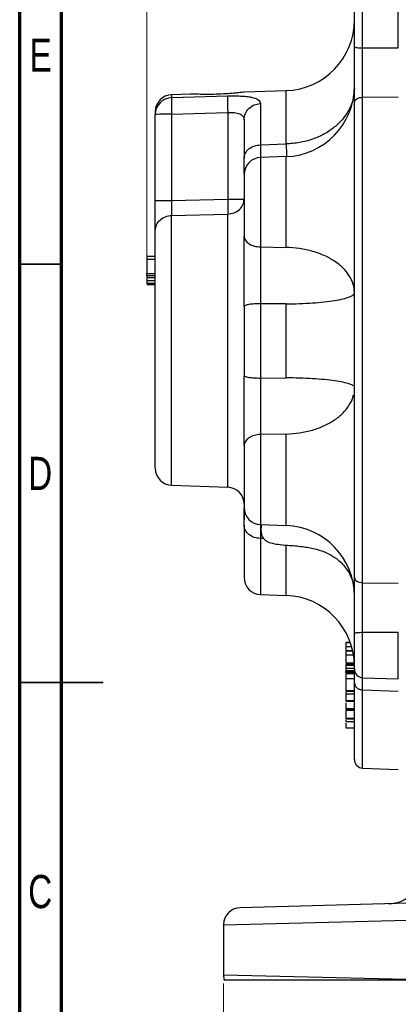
# Model space of a CAD drawing. Header units: inches. Extents: x 0.6 to 16.3, y 0.2 to 11.5.
# Tile 2 of 6: x 0.6 to 2.4, y 4.3 to 9. Entities that reach past the tile are written whole.
import ezdxf

# ---------------------------------------------------------------- set-up
doc = ezdxf.new("R2010")
doc.units = ezdxf.units.IN
doc.header["$MEASUREMENT"] = 0
doc.styles.add('SLDTEXTSTYLE0', font='TXT', dxfattribs={"width": 0.75})
doc.dimstyles.new('SLDDIMSTYLE4', dxfattribs={"dimtxt": 0.137795, "dimasz": 0.14, "dimexe": 0, "dimexo": 0.0625, "dimgap": 0.034449, "dimtad": 0, "dimdec": 1, "dimlfac": 1.5, "dimrnd": 1e-09, "dimzin": 4, "dimdsep": 46, "dimtxsty": 'SLDTEXTSTYLE0', "dimblk1": 'CLOSED', "dimblk2": 'CLOSED', "dimsah": 1, "dimcen": 0.09, "dimadec": 0, "dimazin": 1, "dimtfac": 1, "dimtdec": 1, "dimtofl": 0, "dimtmove": 0, "dimatfit": 3, "dimldrblk": 'CLOSED', "dimfxl": 0, "dimfrac": 2, "dimtolj": 1, "dimtzin": 12, "dimarcsym": 0})
doc.dimstyles.new('SLDDIMSTYLE5', dxfattribs={"dimtxt": 0.137795, "dimasz": 0.14, "dimexe": 0, "dimexo": 0.0625, "dimgap": 0.034449, "dimtad": 0, "dimdec": 1, "dimlfac": 1.5, "dimrnd": 1e-09, "dimzin": 4, "dimdsep": 46, "dimtxsty": 'SLDTEXTSTYLE0', "dimblk1": 'CLOSED', "dimblk2": 'CLOSED', "dimsah": 1, "dimcen": 0.09, "dimadec": 0, "dimazin": 1, "dimtfac": 1, "dimtdec": 1, "dimtofl": 0, "dimtmove": 0, "dimatfit": 3, "dimldrblk": 'CLOSED', "dimfxl": 0, "dimfrac": 2, "dimtolj": 1, "dimtzin": 12, "dimarcsym": 0})

# ---------------------------------------------------------------- blocks, each defined once
blk = doc.blocks.new('_Closed')
at = {"color": 0, "linetype": 'ByBlock', "lineweight": -2}
for p, q in [((-1, 0.166667), (0, 0)), ((-1, 0.166667), (-1, -0.166667)), ((0, 0), (-1, -0.166667)), ((0, 0), (-1, 0))]:
    blk.add_line(p, q, dxfattribs=at)
blk = doc.blocks.new('_D_8')
at = {"color": 7, "linetype": 'Continuous', "lineweight": 0}
for p, q in [((2.3448, 10.5617), (2.3028, 10.5617)), ((2.3028, 10.5617), (2.3028, 10.3429)), ((2.6503, 10.5617), (2.6923, 10.5617)), ((2.6923, 10.5617), (2.6923, 10.3429)), ((1.1896, 7.8437), (1.1896, 10.4026)), ((1.1896, 10.3632), (2.182, 10.3632)), ((2.3028, 10.3429), (2.3448, 10.3429)), ((2.6923, 10.3429), (2.6503, 10.3429)), ((3.8846, 10.3632), (2.8131, 10.3632))]:
    blk.add_line(p, q, dxfattribs=at)
at = {"color": 7, "linetype": 'Continuous', "lineweight": 18, "xscale": 0.14, "yscale": 0.14, "rotation": 180.0000000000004}
blk.add_blockref('_Closed', (1.1896, 10.3632), dxfattribs=at)
at = {"color": 7, "linetype": 'Continuous', "lineweight": 18, "xscale": 0.14, "yscale": 0.14}
blk.add_blockref('_Closed', (3.8846, 10.3632), dxfattribs=at)
at = {"color": 7, "linetype": 'Continuous', "lineweight": 18, "char_height": 0.1378, "attachment_point": 1, "style": 'SLDTEXTSTYLE0'}
for s, insert in [('103', (2.3448, 10.5205)), ('4.0', (2.3703, 10.3144))]:
    blk.add_mtext(s, dxfattribs=dict(at, insert=insert))
blk = doc.blocks.new('_D_10')
at = {"color": 7, "linetype": 'Continuous', "lineweight": 0}
for p, q in [((1.5512, 4.429), (1.5512, 4.0109)), ((6.2179, 4.429), (6.2179, 4.0109)), ((5.2065, 4.2488), (5.1645, 4.2488)), ((5.1645, 4.2488), (5.1645, 4.03)), ((5.5119, 4.2488), (5.5539, 4.2488)), ((5.5539, 4.2488), (5.5539, 4.03)), ((1.5512, 4.0503), (5.0437, 4.0503)), ((6.2179, 4.0503), (5.6747, 4.0503)), ((5.1645, 4.03), (5.2065, 4.03)), ((5.5539, 4.03), (5.5119, 4.03))]:
    blk.add_line(p, q, dxfattribs=at)
at = {"color": 7, "linetype": 'Continuous', "lineweight": 18, "xscale": 0.14, "yscale": 0.14, "rotation": 180.0000000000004}
blk.add_blockref('_Closed', (1.5512, 4.0503, 0.0813), dxfattribs=at)
at = {"color": 7, "linetype": 'Continuous', "lineweight": 18, "xscale": 0.14, "yscale": 0.14}
blk.add_blockref('_Closed', (6.2179, 4.0503, 0.0813), dxfattribs=at)
at = {"color": 7, "linetype": 'Continuous', "lineweight": 18, "char_height": 0.1378, "attachment_point": 1, "style": 'SLDTEXTSTYLE0'}
for s, insert in [('178', (5.2065, 4.2076)), ('7.0', (5.2319, 4.0015))]:
    blk.add_mtext(s, dxfattribs=dict(at, insert=insert))

msp = doc.modelspace()

# ---------------------------------------------------------------- linework, layer by layer
at = {"color": 7, "linetype": 'Continuous', "lineweight": 70}
for p, q in [((0.5906, 0.1969), (0.5906, 11.4961)), ((0.7874, 0.3937), (0.7874, 11.2992))]:
    msp.add_line(p, q, dxfattribs=at)
at = {"color": 8, "linetype": 'Continuous', "lineweight": 25}
for p, q in [((2.2068, 8.8334), (2.2068, 9.0437)), ((1.8465, 8.3809), (1.8465, 8.6319)), ((1.3068, 8.6131), (1.3068, 8.5993)), ((1.7254, 8.3171), (1.7254, 7.8961)), ((1.8465, 7.894), (1.8465, 8.3213)), ((1.3068, 6.7744), (1.3068, 8.0447)), ((1.571, 6.7651), (1.571, 8.0507)), ((1.7254, 7.0136), (1.7254, 6.5891)), ((1.8465, 6.5849), (1.8465, 7.0157)), ((1.7254, 6.5752), (1.7254, 6.5703)), ((1.7254, 6.5239), (1.7254, 6.2597)), ((1.8465, 6.2555), (1.8465, 6.4921)), ((2.2068, 5.8686), (2.2068, 6.0823)), ((2.1493, 6.0332), (2.1282, 6.0332)), ((2.1555, 6.0137), (2.1282, 6.0137)), ((2.1604, 5.9941), (2.1282, 5.9941)), ((2.1641, 5.9745), (2.1282, 5.9745)), ((2.1282, 5.9335), (2.1681, 5.9335)), ((2.2068, 5.4424), (2.2068, 5.811))]:
    msp.add_line(p, q, dxfattribs=at)
at = {"color": 7, "linetype": 'Continuous', "lineweight": 25}
for p, q in [((2.3749, 8.8335), (2.3749, 9.0496)), ((2.2068, 8.8334), (2.3749, 8.8335)), ((1.8465, 8.6319), (1.6498, 8.6251)), ((1.3939, 8.6161), (1.3068, 8.6131)), ((1.3068, 8.5993), (1.571, 8.6072)), ((2.2068, 8.6011), (2.3749, 8.6029)), ((2.2068, 6.3156), (2.2068, 8.6011)), ((1.2296, 8.5324), (1.2296, 8.5203)), ((1.3068, 8.521), (1.571, 8.5289)), ((1.571, 8.5289), (1.571, 8.1215)), ((1.7254, 8.5716), (1.7254, 8.3767)), ((1.2296, 8.115), (1.2296, 8.5203)), ((1.3068, 8.521), (1.3068, 8.1157)), ((1.7254, 8.3767), (1.8465, 8.3809)), ((1.8465, 8.3213), (1.7254, 8.3171)), ((1.3068, 8.1157), (1.571, 8.1215)), ((1.3068, 8.0447), (1.571, 8.0507)), ((1.7254, 7.8961), (1.8465, 7.894)), ((1.2296, 7.852), (1.1896, 7.852)), ((1.2296, 7.8373), (1.1896, 7.8373)), ((1.1896, 7.8373), (1.1896, 7.7716)), ((1.1896, 7.7716), (1.2296, 7.7716)), ((1.1896, 7.7621), (1.2296, 7.7621)), ((1.1896, 7.7526), (1.2296, 7.7526)), ((1.1896, 7.7525), (1.2296, 7.7525)), ((1.1896, 7.7525), (1.1896, 7.7367)), ((1.2296, 7.7367), (1.1896, 7.7367)), ((1.2296, 7.7237), (1.1896, 7.7237)), ((1.2296, 7.7228), (1.1896, 7.7228)), ((1.2296, 7.7212), (1.1896, 7.7212)), ((1.1896, 7.7204), (1.2296, 7.7204)), ((1.1896, 7.7193), (1.2296, 7.7193)), ((1.2296, 7.7185), (1.1896, 7.7185)), ((1.2296, 7.7175), (1.1896, 7.7175)), ((1.8465, 7.6284), (1.7254, 7.6292)), ((1.7254, 7.6292), (1.7254, 7.2791)), ((1.8465, 7.28), (1.8465, 7.6284)), ((1.7254, 7.2791), (1.8465, 7.28)), ((1.8465, 7.0157), (1.7254, 7.0136)), ((1.3068, 6.7744), (1.571, 6.7651)), ((1.7254, 6.5891), (1.8465, 6.5849)), ((1.7409, 6.5234), (1.7254, 6.5239)), ((2.2068, 6.3156), (2.3749, 6.3139)), ((1.7254, 6.2597), (1.8465, 6.2555)), ((2.2068, 6.0823), (2.3749, 6.0823)), ((2.3749, 5.8628), (2.3749, 6.0823)), ((2.1453, 6.0339), (2.1282, 6.0339)), ((2.1282, 6.0137), (2.1282, 5.9962)), ((2.1579, 5.9948), (2.1282, 5.9948)), ((2.1282, 5.9745), (2.1282, 5.9394)), ((2.1682, 5.9371), (2.1282, 5.9371)), ((2.1282, 5.9307), (2.1282, 5.9224)), ((2.1682, 5.9263), (2.1282, 5.9263)), ((2.1282, 5.9138), (2.1682, 5.9138)), ((2.1282, 5.9017), (2.1682, 5.9017)), ((2.1282, 5.9013), (2.1682, 5.9013)), ((2.1682, 5.8936), (2.1282, 5.8936)), ((2.1282, 5.8936), (2.1282, 5.891)), ((2.1682, 5.8864), (2.1282, 5.8864)), ((2.1282, 5.8689), (2.1282, 5.8672)), ((2.1682, 5.8625), (2.1282, 5.8625)), ((2.2068, 5.8686), (2.3749, 5.8628)), ((2.1682, 5.8064), (2.1282, 5.8064)), ((2.1282, 5.8045), (2.1682, 5.8045)), ((2.1282, 5.7997), (2.1282, 5.7913)), ((2.2068, 5.811), (2.3749, 5.8051)), ((2.1682, 5.7913), (2.1282, 5.7913)), ((2.1682, 5.7598), (2.1282, 5.7598)), ((2.1282, 5.7586), (2.1682, 5.7586)), ((2.1682, 5.7221), (2.1282, 5.7221)), ((2.1282, 5.7214), (2.1682, 5.7214)), ((2.1282, 5.7171), (2.1282, 5.714)), ((2.1682, 5.714), (2.1282, 5.714)), ((2.1282, 5.6787), (2.1682, 5.6787)), ((2.1682, 5.6726), (2.1282, 5.6726)), ((2.1682, 5.6606), (2.1282, 5.6606)), ((2.1282, 5.6332), (2.1682, 5.6332)), ((2.2068, 5.4424), (2.3749, 5.4365)), ((2.8497, 4.8177), (1.6291, 4.7858)), ((1.5512, 4.7058), (2.5838, 4.7312)), ((1.5512, 4.7058), (1.5512, 4.4683)), ((2.5398, 4.444), (1.5512, 4.4683)), ((2.5398, 4.444), (1.555, 4.444))]:
    msp.add_line(p, q, dxfattribs=at)
at = {"color": 7, "linetype": 'Continuous', "lineweight": 35}
for p, q in [((0.7874, 7.815), (0.5906, 7.815)), ((0.5906, 5.8465), (0.9843, 5.8465)), ((0.7874, 5.8465), (0.5906, 5.8465))]:
    msp.add_line(p, q, dxfattribs=at)
at = {"color": 7, "linetype": 'Continuous', "lineweight": 25}
for centre, radius, start, end in [((1.8349, 8.9651), 0.3333, 272, 0), ((1.8349, 8.6545), 0.3333, 272, 0), ((1.3096, 8.5331), 0.08, 92, 180), ((1.3091, 8.5199), 0.0795, 91.6479, 179.6752), ((1.2879, 6.3781), 2.143, 89.4958, 91.5602), ((1.7282, 8.2372), 0.08, 92, 180), ((1.3096, 6.8543), 0.08, 180, 268), ((1.5682, 6.6852), 0.08, 0, 88), ((1.7282, 6.669), 0.08, 180, 268), ((1.8349, 6.2517), 0.3333, 0, 88), ((1.7282, 6.3397), 0.08, 180, 268), ((1.8349, 5.9224), 0.3333, 0.6808, 88), ((2.2082, 5.9086), 0.04, 180, 268), ((2.2082, 5.4824), 0.04, 180, 268), ((2.3246, 4.9707), 0.1667, 271.5, 0), ((1.6312, 4.7058), 0.08, 91.5, 180), ((1.6312, 4.4683), 0.08, 180, 197.7074)]:
    msp.add_arc(centre, radius, start, end, dxfattribs=at)
for points, knots in [([(2.1682, 8.8381), (2.1682, 8.8492), (2.1682, 8.8718), (2.1682, 8.9052), (2.1682, 8.9359), (2.1682, 8.9622), (2.1682, 8.9832), (2.1682, 8.9972), (2.1682, 9.0039), (2.1682, 9.0031), (2.1682, 9.0029)], [0, 0, 0, 0, 0.133362, 0.270279, 0.407196, 0.540557, 0.673919, 0.810836, 0.947753, 1, 1, 1, 1]), ([(2.1682, 8.578), (2.1682, 8.5973), (2.1682, 8.6361), (2.1682, 8.7014), (2.1682, 8.7695), (2.1682, 8.8152), (2.1682, 8.8381)], [0, 0, 0, 0, 0.250001, 0.499962, 0.749995, 1, 1, 1, 1]), ([(2.2068, 8.6011), (2.2068, 8.6074), (2.2068, 8.6224), (2.2068, 8.6453), (2.2068, 8.6725), (2.2067, 8.7011), (2.2067, 8.7375), (2.2068, 8.7817), (2.2068, 8.8148), (2.2068, 8.8334)], [0, 0, 0, 0, 0.093134, 0.221777, 0.318054, 0.456595, 0.594338, 0.772833, 1, 1, 1, 1]), ([(1.6498, 8.6251), (1.6472, 8.6248), (1.6421, 8.6243), (1.6211, 8.6218), (1.6038, 8.6201), (1.5976, 8.6195)], [0, 0, 0, 0, 0.388008, 0.779712, 1, 1, 1, 1]), ([(1.3068, 8.5993), (1.3066, 8.598), (1.3063, 8.5956), (1.306, 8.5867), (1.3059, 8.5719), (1.306, 8.5488), (1.3065, 8.5301), (1.3068, 8.521)], [0, 0, 0, 0, 0.162091, 0.299678, 0.500678, 0.758229, 1, 1, 1, 1]), ([(1.5976, 8.6195), (1.5862, 8.6186), (1.5612, 8.6166), (1.5167, 8.6146), (1.4711, 8.614), (1.4313, 8.6147), (1.405, 8.6157), (1.3928, 8.6163), (1.3938, 8.6161), (1.3939, 8.6161)], [0, 0, 0, 0, 0.143065, 0.314613, 0.488819, 0.661217, 0.827852, 0.986291, 1, 1, 1, 1]), ([(1.571, 8.6072), (1.5708, 8.6047), (1.5703, 8.5997), (1.5701, 8.5813), (1.5703, 8.5569), (1.5708, 8.5383), (1.571, 8.5289)], [0, 0, 0, 0, 0.250114, 0.5, 0.749886, 1, 1, 1, 1]), ([(1.571, 8.6072), (1.5814, 8.6074), (1.6022, 8.6078), (1.6319, 8.6069), (1.6591, 8.6049), (1.6903, 8.6002), (1.7192, 8.5905), (1.7234, 8.5779), (1.7254, 8.5716)], [0, 0, 0, 0, 0.120862, 0.242382, 0.365038, 0.48991, 0.743079, 1, 1, 1, 1]), ([(2.1682, 6.3381), (2.1682, 6.3916), (2.1682, 6.4995), (2.1682, 6.6748), (2.1682, 6.8605), (2.1682, 7.0555), (2.1682, 7.2569), (2.1682, 7.4612), (2.1682, 7.6653), (2.1682, 7.8661), (2.1682, 8.0602), (2.1682, 8.2447), (2.1682, 8.4184), (2.1682, 8.5251), (2.1682, 8.578)], [0, 0, 0, 0, 0.079937, 0.161332, 0.244098, 0.328859, 0.414198, 0.5, 0.585797, 0.671136, 0.755901, 0.838663, 0.920061, 1, 1, 1, 1]), ([(1.571, 8.5289), (1.5765, 8.5292), (1.5872, 8.5296), (1.6022, 8.5287), (1.6155, 8.5268), (1.627, 8.5235), (1.6363, 8.5187), (1.6458, 8.5102), (1.6473, 8.5014), (1.6482, 8.4954)], [0, 0, 0, 0, 0.126137, 0.24819, 0.366906, 0.483099, 0.607893, 0.735386, 1, 1, 1, 1]), ([(1.6482, 8.4954), (1.6482, 8.4808), (1.6482, 8.4514), (1.6482, 8.3902), (1.6482, 8.3392), (1.6482, 8.3137)], [0, 0, 0, 0, 0.3332602, 0.6667561, 1, 1, 1, 1]), ([(1.6482, 8.2427), (1.6482, 8.2498), (1.6482, 8.2655), (1.6482, 8.2966), (1.6482, 8.3137)], [0, 0, 0, 0, 0.451334, 1, 1, 1, 1]), ([(1.6482, 8.2353), (1.6482, 8.2358), (1.6482, 8.2377), (1.6482, 8.2237), (1.6482, 8.1942), (1.6482, 8.1518), (1.6482, 8.1013), (1.6482, 8.0462), (1.6482, 7.9918), (1.6482, 7.9621), (1.6482, 7.9476)], [0, 0, 0, 0, 0.046789, 0.185768, 0.324747, 0.457179, 0.58961, 0.728589, 0.867568, 1, 1, 1, 1]), ([(1.2296, 7.9729), (1.2296, 7.9805), (1.2296, 7.9956), (1.2296, 8.0303), (1.2296, 8.0708), (1.2296, 8.1003), (1.2296, 8.115)], [0, 0, 0, 0, 0.250351, 0.500132, 0.750013, 1, 1, 1, 1]), ([(1.3068, 8.1157), (1.3066, 8.1079), (1.3063, 8.0914), (1.3063, 8.0711), (1.3064, 8.0548), (1.3066, 8.0482), (1.3068, 8.0447)], [0, 0, 0, 0, 0.266777, 0.559333, 0.763657, 1, 1, 1, 1]), ([(1.571, 8.1215), (1.5712, 8.1142), (1.5714, 8.0996), (1.5715, 8.0794), (1.5714, 8.0621), (1.5712, 8.0545), (1.571, 8.0507)], [0, 0, 0, 0, 0.250045, 0.5, 0.749955, 1, 1, 1, 1]), ([(1.2296, 6.8543), (1.2296, 6.8561), (1.2296, 6.8596), (1.2296, 6.8847), (1.2296, 6.9254), (1.2296, 6.9824), (1.2296, 7.0531), (1.2296, 7.1341), (1.2296, 7.2214), (1.2296, 7.3125), (1.2296, 7.4069), (1.2296, 7.5046), (1.2296, 7.6035), (1.2296, 7.699), (1.2296, 7.787), (1.2296, 7.8635), (1.2296, 7.9271), (1.2296, 7.9578), (1.2296, 7.9729)], [0, 0, 0, 0, 0.059425, 0.12141, 0.185227, 0.25, 0.314773, 0.37859, 0.440575, 0.5, 0.559425, 0.62141, 0.685227, 0.75, 0.814773, 0.87859, 0.940575, 1, 1, 1, 1]), ([(1.6482, 7.6167), (1.6482, 7.6462), (1.6482, 7.7052), (1.6482, 7.7932), (1.6482, 7.8765), (1.6482, 7.9239), (1.6482, 7.9476)], [0, 0, 0, 0, 0.2506275, 0.5010018, 0.7505777, 1, 1, 1, 1]), ([(1.7254, 7.8961), (1.7254, 7.8831), (1.7253, 7.8588), (1.7252, 7.8128), (1.7252, 7.7704), (1.7252, 7.7335), (1.7252, 7.7112), (1.7253, 7.6861), (1.7253, 7.659), (1.7254, 7.638), (1.7254, 7.6292)], [0, 0, 0, 0, 0.173075, 0.322557, 0.542416, 0.642138, 0.716632, 0.777709, 0.906675, 1, 1, 1, 1]), ([(1.1896, 7.852), (1.1896, 7.8519), (1.1896, 7.8517), (1.1896, 7.85), (1.1896, 7.8473), (1.1896, 7.8429), (1.1896, 7.8394), (1.1896, 7.8373)], [0, 0, 0, 0, 0.2230838, 0.3780961, 0.5337655, 0.7204431, 1, 1, 1, 1]), ([(1.1896, 7.7621), (1.1896, 7.7629), (1.1896, 7.7645), (1.1896, 7.7668), (1.1896, 7.7693), (1.1896, 7.7712), (1.1896, 7.7715), (1.1896, 7.7716)], [0, 0, 0, 0, 0.122712, 0.245202, 0.422712, 0.701515, 1, 1, 1, 1]), ([(1.1896, 7.7621), (1.1896, 7.7614), (1.1896, 7.7598), (1.1896, 7.7573), (1.1896, 7.7547), (1.1896, 7.7529), (1.1896, 7.7527), (1.1896, 7.7526)], [0, 0, 0, 0, 0.122267, 0.275232, 0.49997, 0.800379, 1, 1, 1, 1]), ([(1.1896, 7.7367), (1.1896, 7.7354), (1.1896, 7.7324), (1.1896, 7.7282), (1.1896, 7.7252), (1.1896, 7.7239), (1.1896, 7.7238), (1.1896, 7.7237)], [0, 0, 0, 0, 0.219537, 0.497684, 0.778259, 0.919006, 1, 1, 1, 1]), ([(1.6482, 6.961), (1.6482, 6.9845), (1.6482, 7.0315), (1.6482, 7.1144), (1.6482, 7.2019), (1.6482, 7.2608), (1.6482, 7.2902)], [0, 0, 0, 0, 0.250628, 0.501002, 0.750578, 1, 1, 1, 1]), ([(1.7254, 7.2791), (1.7254, 7.2627), (1.7253, 7.232), (1.7252, 7.1804), (1.7252, 7.1366), (1.7252, 7.1016), (1.7252, 7.0816), (1.7253, 7.0593), (1.7253, 7.0367), (1.7254, 7.0204), (1.7254, 7.0136)], [0, 0, 0, 0, 0.173075, 0.322557, 0.542416, 0.642138, 0.716632, 0.777709, 0.906675, 1, 1, 1, 1]), ([(2.1623, 7.2425), (2.1623, 7.2426), (2.1602, 7.2457), (2.145, 7.2514), (2.1164, 7.2593), (2.0761, 7.2662), (2.0273, 7.2719), (1.9713, 7.2763), (1.9104, 7.2792), (1.8678, 7.2797), (1.8465, 7.28)], [0, 0, 0, 0, 0.005357, 0.147449, 0.289541, 0.431633, 0.573724, 0.715816, 0.857908, 1, 1, 1, 1]), ([(1.8465, 7.0157), (1.8678, 7.017), (1.9104, 7.0195), (1.9713, 7.0333), (2.0273, 7.054), (2.0761, 7.0814), (2.1164, 7.1143), (2.1452, 7.1518), (2.1609, 7.1812), (2.163, 7.1978), (2.1633, 7.2005)], [0, 0, 0, 0, 0.139002, 0.278004, 0.417007, 0.556009, 0.695011, 0.834013, 0.973015, 1, 1, 1, 1]), ([(1.6482, 6.961), (1.6482, 6.9467), (1.6482, 6.9173), (1.6482, 6.8632), (1.6482, 6.808), (1.6482, 6.7572), (1.6482, 6.7142), (1.6482, 6.6838), (1.6482, 6.6689), (1.6482, 6.6705), (1.6482, 6.671)], [0, 0, 0, 0, 0.131398, 0.269293, 0.407188, 0.538586, 0.669984, 0.807879, 0.945774, 1, 1, 1, 1]), ([(1.6482, 6.586), (1.6482, 6.6035), (1.6482, 6.6381), (1.6482, 6.656), (1.6482, 6.6648)], [0, 0, 0, 0, 0.503563, 1, 1, 1, 1]), ([(1.6515, 6.6484), (1.6513, 6.6485), (1.6497, 6.649), (1.6489, 6.6402), (1.6483, 6.626), (1.6483, 6.6144), (1.6483, 6.6109)], [0, 0, 0, 0, 0.070608, 0.525458, 0.858709, 1, 1, 1, 1]), ([(1.6482, 6.586), (1.6482, 6.5623), (1.6482, 6.5143), (1.6482, 6.4551), (1.6482, 6.4059), (1.6482, 6.3687), (1.6482, 6.3468), (1.6482, 6.3376), (1.6482, 6.34), (1.6482, 6.3402)], [0, 0, 0, 0, 0.15629, 0.316082, 0.47915, 0.647103, 0.816463, 0.986946, 1, 1, 1, 1]), ([(1.7252, 6.589), (1.7252, 6.5877), (1.7252, 6.585), (1.7252, 6.5765), (1.7252, 6.5673), (1.7253, 6.5563), (1.7253, 6.5422), (1.7254, 6.5293), (1.7254, 6.5239)], [0, 0, 0, 0, 0.146239, 0.3323, 0.47129, 0.585249, 0.825875, 1, 1, 1, 1]), ([(1.73, 6.5889), (1.7299, 6.5883), (1.7297, 6.5857), (1.7285, 6.5787), (1.7271, 6.5704), (1.7274, 6.5575), (1.7293, 6.5458), (1.7329, 6.5343), (1.7405, 6.5218), (1.7573, 6.5086), (1.7839, 6.4996), (1.8208, 6.4945), (1.8705, 6.491), (1.9278, 6.4862), (1.9869, 6.4751), (2.0371, 6.4574), (2.0812, 6.4324), (2.1133, 6.4041), (2.1371, 6.3729), (2.1534, 6.3416), (2.1645, 6.3093), (2.1656, 6.2867), (2.1661, 6.2778)], [0, 0, 0, 0, 0.011984, 0.045935, 0.083229, 0.115977, 0.131229, 0.14608, 0.173457, 0.197182, 0.241409, 0.296319, 0.364377, 0.463646, 0.553162, 0.633085, 0.700778, 0.784, 0.833226, 0.88955, 0.956133, 1, 1, 1, 1]), ([(1.7253, 6.5813), (1.7253, 6.5809), (1.7253, 6.5802), (1.7254, 6.5767), (1.7254, 6.5752)], [0, 0, 0, 0, 0.566869, 1, 1, 1, 1]), ([(2.1682, 6.0769), (2.1682, 6.0997), (2.1682, 6.1454), (2.1682, 6.2136), (2.1682, 6.2794), (2.1682, 6.3185), (2.1682, 6.3381)], [0, 0, 0, 0, 0.250001, 0.499962, 0.749995, 1, 1, 1, 1]), ([(2.2068, 6.0823), (2.2068, 6.0899), (2.2068, 6.1079), (2.2068, 6.1339), (2.2068, 6.1635), (2.2067, 6.1938), (2.2067, 6.2296), (2.2068, 6.2717), (2.2068, 6.2998), (2.2068, 6.3156)], [0, 0, 0, 0, 0.093134, 0.221777, 0.318053, 0.456595, 0.594338, 0.772833, 1, 1, 1, 1]), ([(2.1682, 5.9095), (2.1682, 5.9093), (2.1682, 5.9087), (2.1682, 5.916), (2.1682, 5.9306), (2.1682, 5.952), (2.1682, 5.9787), (2.1682, 6.0097), (2.1682, 6.0432), (2.1682, 6.0657), (2.1682, 6.0769)], [0, 0, 0, 0, 0.062145, 0.197632, 0.333119, 0.465088, 0.597057, 0.732544, 0.868031, 1, 1, 1, 1]), ([(2.1282, 6.0332), (2.1282, 6.0327), (2.1282, 6.0313), (2.1282, 6.0276), (2.1282, 6.0224), (2.1282, 6.0174), (2.1282, 6.0146), (2.1282, 6.0137)], [0, 0, 0, 0, 0.128871, 0.310628, 0.578493, 0.85215, 1, 1, 1, 1]), ([(2.1282, 5.9941), (2.1282, 5.9936), (2.1282, 5.9922), (2.1282, 5.9884), (2.1282, 5.9833), (2.1282, 5.9782), (2.1282, 5.9754), (2.1282, 5.9745)], [0, 0, 0, 0, 0.124982, 0.307164, 0.579454, 0.857179, 1, 1, 1, 1]), ([(2.1282, 5.9258), (2.1282, 5.9258), (2.1282, 5.9257), (2.1282, 5.9219), (2.1282, 5.9177), (2.1282, 5.9153), (2.1282, 5.914), (2.1282, 5.9138)], [0, 0, 0, 0, 0.330493, 0.725508, 0.874931, 0.974778, 1, 1, 1, 1]), ([(2.1282, 5.9138), (2.1282, 5.9132), (2.1282, 5.9116), (2.1282, 5.9083), (2.1282, 5.9051), (2.1282, 5.9026), (2.1282, 5.902), (2.1282, 5.9017)], [0, 0, 0, 0, 0.129659, 0.351909, 0.707299, 0.881975, 1, 1, 1, 1]), ([(2.1282, 5.8936), (2.1282, 5.8952), (2.1282, 5.8973), (2.1282, 5.8991), (2.1282, 5.8994)], [0, 0, 0, 0, 0.790895, 1, 1, 1, 1]), ([(2.1682, 5.8436), (2.1682, 5.8556), (2.1682, 5.8796), (2.1682, 5.8979), (2.1682, 5.9017), (2.1682, 5.9021)], [0, 0, 0, 0, 0.470878, 0.941806, 1, 1, 1, 1]), ([(2.1282, 5.8859), (2.1282, 5.8858), (2.1282, 5.8856), (2.1282, 5.8795), (2.1282, 5.871), (2.1282, 5.8643), (2.1282, 5.8625)], [0, 0, 0, 0, 0.167307, 0.518378, 0.872801, 1, 1, 1, 1]), ([(2.1282, 5.8625), (2.1282, 5.8596), (2.1282, 5.852), (2.1282, 5.837), (2.1282, 5.8225), (2.1282, 5.8115), (2.1282, 5.8079), (2.1282, 5.8064)], [0, 0, 0, 0, 0.136117, 0.367254, 0.679818, 0.866894, 1, 1, 1, 1]), ([(2.1682, 5.4832), (2.1682, 5.4829), (2.1682, 5.4794), (2.1682, 5.4927), (2.1682, 5.5244), (2.1682, 5.5782), (2.1682, 5.65), (2.1682, 5.7371), (2.1682, 5.8083), (2.1682, 5.8436)], [0, 0, 0, 0, 0.014422, 0.183541, 0.351757, 0.518844, 0.681979, 0.842428, 1, 1, 1, 1]), ([(2.1282, 5.7913), (2.1282, 5.7885), (2.1282, 5.7797), (2.1282, 5.7695), (2.1282, 5.7622), (2.1282, 5.7603), (2.1282, 5.7598)], [0, 0, 0, 0, 0.209252, 0.649569, 0.923387, 1, 1, 1, 1]), ([(2.1282, 5.7725), (2.1282, 5.7705), (2.1282, 5.768), (2.1282, 5.7655), (2.1282, 5.765)], [0, 0, 0, 0, 0.81857, 1, 1, 1, 1]), ([(2.1282, 5.7502), (2.1282, 5.7461), (2.1282, 5.7365), (2.1282, 5.7269), (2.1282, 5.7233), (2.1282, 5.7221)], [0, 0, 0, 0, 0.329175, 0.774245, 1, 1, 1, 1]), ([(2.1282, 5.7289), (2.1282, 5.7288), (2.1282, 5.7283), (2.1282, 5.7271), (2.1282, 5.726)], [0, 0, 0, 0, 0.102663, 1, 1, 1, 1]), ([(2.1282, 5.714), (2.1282, 5.7117), (2.1282, 5.7042), (2.1282, 5.6943), (2.1282, 5.686), (2.1282, 5.6818), (2.1282, 5.6795), (2.1282, 5.6789), (2.1282, 5.6787)], [0, 0, 0, 0, 0.178225, 0.55629, 0.767496, 0.874166, 0.96252, 1, 1, 1, 1]), ([(2.1282, 5.684), (2.1282, 5.6836), (2.1282, 5.6824), (2.1282, 5.6813), (2.1282, 5.6807)], [0, 0, 0, 0, 0.366667, 1, 1, 1, 1]), ([(2.1282, 5.6787), (2.1282, 5.6787), (2.1282, 5.6786), (2.1282, 5.6787), (2.1282, 5.6787)], [0, 0, 0, 0, 0.926418, 1, 1, 1, 1]), ([(2.1282, 5.6774), (2.1282, 5.6763), (2.1282, 5.6744), (2.1282, 5.673), (2.1282, 5.6727), (2.1282, 5.6726)], [0, 0, 0, 0, 0.511708, 0.821645, 1, 1, 1, 1]), ([(2.1282, 5.6688), (2.1282, 5.6664), (2.1282, 5.6623), (2.1282, 5.6611), (2.1282, 5.6606)], [0, 0, 0, 0, 0.577663, 1, 1, 1, 1]), ([(2.1282, 5.6545), (2.1282, 5.6509), (2.1282, 5.6448), (2.1282, 5.6387), (2.1282, 5.6353), (2.1282, 5.6335), (2.1282, 5.6333), (2.1282, 5.6332)], [0, 0, 0, 0, 0.396847, 0.683949, 0.828949, 0.949052, 1, 1, 1, 1])]:
    msp.add_open_spline(points, degree=3, knots=knots, dxfattribs=at)
for points in [[(2.1682, 8.8381), (2.1688, 8.8375), (2.17, 8.8363), (2.1788, 8.8347), (2.1915, 8.8336), (2.2017, 8.8334), (2.2068, 8.8334)], [(2.1682, 8.6437), (2.1671, 8.6268), (2.1647, 8.5932), (2.1457, 8.5446), (2.1162, 8.4996), (2.0762, 8.4599), (2.0273, 8.4269), (1.9713, 8.4021), (1.9104, 8.3855), (1.8678, 8.3824), (1.8465, 8.3809)], [(2.1682, 8.578), (2.1688, 8.5809), (2.17, 8.5869), (2.1788, 8.5944), (2.1915, 8.5998), (2.2017, 8.6007), (2.2068, 8.6011)], [(1.6482, 8.4954), (1.6494, 8.5052), (1.6517, 8.5247), (1.6694, 8.5495), (1.6948, 8.5673), (1.7152, 8.5702), (1.7254, 8.5716)], [(1.6482, 8.3137), (1.6494, 8.3217), (1.6517, 8.3379), (1.6694, 8.3584), (1.6948, 8.3731), (1.7152, 8.3755), (1.7254, 8.3767)], [(1.2296, 8.115), (1.2307, 8.1151), (1.233, 8.1153), (1.2507, 8.1155), (1.2762, 8.1157), (1.2966, 8.1157), (1.3068, 8.1157)], [(1.571, 8.0507), (1.5812, 8.052), (1.6016, 8.0547), (1.6271, 8.0714), (1.6448, 8.0947), (1.6471, 8.113), (1.6482, 8.1222)], [(1.571, 8.1215), (1.5812, 8.1215), (1.6016, 8.1215), (1.6271, 8.1217), (1.6448, 8.1219), (1.6471, 8.1221), (1.6482, 8.1222)], [(1.2296, 7.9729), (1.2307, 7.9821), (1.233, 8.0005), (1.2507, 8.0239), (1.2762, 8.0406), (1.2966, 8.0433), (1.3068, 8.0447)], [(1.6482, 7.9476), (1.6494, 7.941), (1.6517, 7.9278), (1.6694, 7.911), (1.6948, 7.899), (1.7152, 7.897), (1.7254, 7.8961)], [(2.1682, 7.6801), (2.1671, 7.6938), (2.1647, 7.7212), (2.1457, 7.7608), (2.1162, 7.7974), (2.0762, 7.8297), (2.0273, 7.8565), (1.9713, 7.8767), (1.9104, 7.8903), (1.8678, 7.8928), (1.8465, 7.894)], [(1.8465, 7.6284), (1.8678, 7.6287), (1.9104, 7.6293), (1.9713, 7.6326), (2.0273, 7.6374), (2.0762, 7.6439), (2.1162, 7.6518), (2.1457, 7.6606), (2.1647, 7.6702), (2.1671, 7.6768), (2.1682, 7.6801)], [(1.7254, 7.6292), (1.7152, 7.629), (1.6948, 7.6285), (1.6694, 7.6256), (1.6517, 7.6215), (1.6494, 7.6183), (1.6482, 7.6167)], [(1.6482, 7.6167), (1.6482, 7.5623), (1.6482, 7.4536), (1.6482, 7.3447), (1.6482, 7.2902)], [(1.6482, 7.2902), (1.6494, 7.2888), (1.6517, 7.2859), (1.6694, 7.2823), (1.6948, 7.2797), (1.7152, 7.2793), (1.7254, 7.2791)], [(1.7254, 7.0136), (1.7152, 7.0126), (1.6948, 7.0106), (1.6694, 6.9984), (1.6517, 6.9812), (1.6494, 6.9677), (1.6482, 6.961)], [(1.7254, 6.5239), (1.7152, 6.5251), (1.6948, 6.5274), (1.6694, 6.5419), (1.6517, 6.5621), (1.6494, 6.5781), (1.6482, 6.586)], [(2.1682, 6.3381), (2.1688, 6.3352), (2.17, 6.3295), (2.1788, 6.3221), (2.1915, 6.3169), (2.2017, 6.316), (2.2068, 6.3156)], [(2.1682, 6.0769), (2.1688, 6.0776), (2.17, 6.079), (2.1788, 6.0807), (2.1915, 6.082), (2.2017, 6.0822), (2.2068, 6.0823)], [(2.1682, 5.8436), (2.1688, 5.8394), (2.17, 5.831), (2.1788, 5.8204), (2.1915, 5.8128), (2.2017, 5.8116), (2.2068, 5.811)]]:
    msp.add_open_spline(points, degree=3, dxfattribs=at)
at = {"color": 8, "linetype": 'Continuous', "lineweight": 25}
for points, knots in [([(1.7254, 8.3767), (1.7254, 8.367), (1.7253, 8.3491), (1.7252, 8.3288), (1.7252, 8.3212), (1.7252, 8.3172)], [0, 0, 0, 0, 0.358472, 0.66808, 1, 1, 1, 1]), ([(1.8465, 8.3809), (1.8469, 8.3673), (1.8475, 8.3412), (1.8476, 8.3281), (1.8477, 8.3219)], [0, 0, 0, 0, 0.522916, 1, 1, 1, 1]), ([(2.2068, 5.811), (2.2068, 5.8211), (2.2068, 5.8393), (2.2067, 5.8548), (2.2067, 5.8655), (2.2068, 5.8701), (2.2068, 5.8714), (2.2068, 5.872)], [0, 0, 0, 0, 0.2919052, 0.5212675, 0.6982638, 0.8762869, 1, 1, 1, 1])]:
    msp.add_open_spline(points, degree=3, knots=knots, dxfattribs=at)

# ---------------------------------------------------------------- texts
at = {"color": 7, "linetype": 'Continuous', "lineweight": 0, "char_height": 0.1562, "attachment_point": 2, "style": 'SLDTEXTSTYLE0'}
for s, insert in [('E', (0.6893, 8.8769)), ('D', (0.6871, 6.9084)), ('C', (0.6873, 4.9399))]:
    msp.add_mtext(s, dxfattribs=dict(at, insert=insert))

# ---------------------------------------------------------------- dimensions: what is measured, and where the dimension line sits
at = {"color": 7, "linetype": 'Continuous', "lineweight": 18}
for base, p1, p2, dimstyle, picture, middle in [((3.8846, 10.3632), (1.1896, 7.8043), (3.8846, 10.6209), 'SLDDIMSTYLE4', '_D_8', (2.4976, 10.3632)), ((6.2179, 4.0503), (1.5512, 4.4683), (6.2179, 4.4683), 'SLDDIMSTYLE5', '_D_10', (5.3592, 4.0503))]:
    dim = msp.add_linear_dim(base=base, p1=p1, p2=p2, dimstyle=dimstyle, dxfattribs=at)
    dim.commit()
    dim.dimension.update_dxf_attribs({"geometry": picture, "text_midpoint": middle, "dimtype": 160})

doc.saveas('drawing.dxf')
